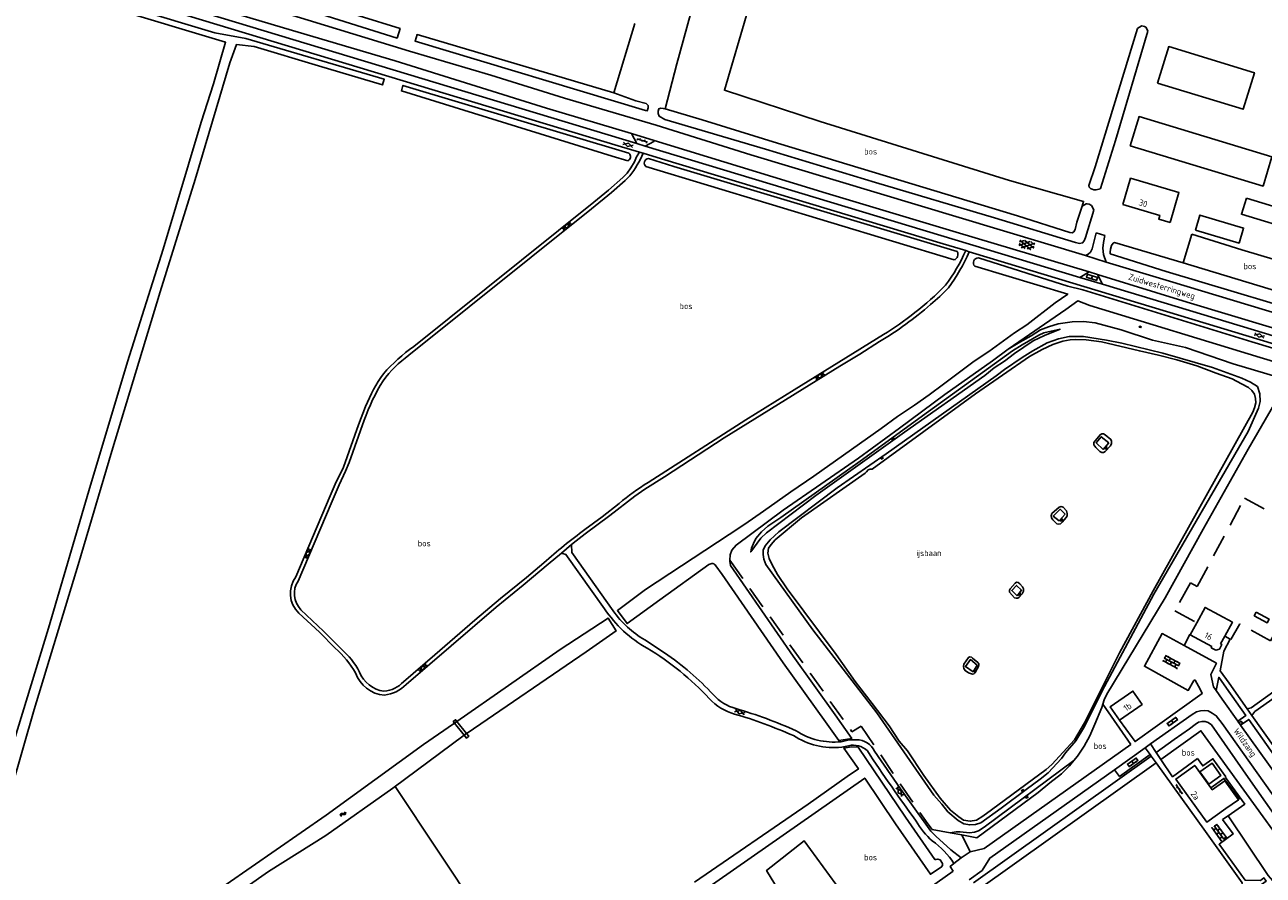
# Model space of a CAD drawing. Extents: x 168875 to 176000, y 513888 to 528000.
# Tile 50 of 106: x 173781 to 174280, y 521411 to 521753. Entities that reach past the tile are written whole.
import ezdxf

# ---------------------------------------------------------------- set-up
doc = ezdxf.new("R2010")
doc.units = 0
doc.header["$MEASUREMENT"] = 0
doc.linetypes.add('LP', pattern=[14, 9, -5])
doc.layers.get('0').update_dxf_attribs({"linetype": 'CONTINUOUS'})
for name, color, linetype in [('BIJGEBOUW', 12, 'CONTINUOUS'), ('CULTUURAANDUIDING', 7, 'CONTINUOUS'), ('DAKRAND', 10, 'CONTINUOUS'), ('HEK', 34, 'CONTINUOUS'), ('HOOFDGEBOUW', 1, 'CONTINUOUS'), ('HUISNUMMER', 7, 'CONTINUOUS'), ('INSTEEK_SLOOT', 72, 'CONTINUOUS'), ('KANT_VERHARDING', 252, 'CONTINUOUS'), ('KANT_WATER', 140, 'CONTINUOUS'), ('KUNSTWERK', 12, 'CONTINUOUS'), ('SEMANTIEK', 140, 'CONTINUOUS'), ('sluitlijn_verharding', 7, 'CONTINUOUS'), ('STRAATNAAM', 7, 'CONTINUOUS'), ('TALUD', 34, 'CONTINUOUS')]:
    doc.layers.add(name, color=color, linetype=linetype)
doc.styles.add('ISOCP', font='ISOCP.shx', dxfattribs={"height": 1.8})

# ---------------------------------------------------------------- blocks, each defined once
blk = doc.blocks.new('S012')
at = {"color": 0}
for p, q in [((1.18, 2.05), (0, 0)), ((1.18, -2.05), (0, 0)), ((1.4, 0), (0.21, -2.05)), ((1.4, 0), (0.22, 2.05))]:
    blk.add_line(p, q, dxfattribs=at)
blk = doc.blocks.new('S026')
at = {"color": 0}
for p, q in [((0, 0), (4.4, 0)), ((0.2, 0.5), (0.2, 0)), ((1.2, 0), (1.2, -0.5)), ((2.2, 0.5), (2.2, 0)), ((3.2, 0), (3.2, -0.5)), ((4.2, 0.5), (4.2, 0))]:
    blk.add_line(p, q, dxfattribs=at)
blk = doc.blocks.new('S04')
at = {"color": 0}
for p, q in [((0, 0.5), (0.5, 0.5)), ((0, 0.25), (1, 0.25)), ((0, 0), (0.5, 0)), ((0, -0.25), (1, -0.25)), ((0, -0.5), (0.5, -0.5))]:
    blk.add_line(p, q, dxfattribs=at)
blk = doc.blocks.new('S024')
at = {"color": 0}
for p, q in [((0, 1.2), (6.7, 1.2)), ((0, 0), (6.7, 0)), ((0.2, 1.2), (0.2, 0)), ((1.25, 1.5), (1.25, 1.2)), ((1.25, 0), (1.25, -1.2)), ((2.3, 1.2), (2.3, 0)), ((3.35, 1.5), (3.35, 1.2)), ((3.35, 0), (3.35, -1.2)), ((4.4, 1.2), (4.4, 0)), ((5.45, 1.5), (5.45, 1.2)), ((5.45, 0), (5.45, -1.2)), ((6.5, 1.2), (6.5, 0)), ((0, -1.2), (6.7, -1.2)), ((0.2, -1.2), (0.2, -1.5)), ((2.3, -1.2), (2.3, -1.5)), ((4.4, -1.2), (4.4, -1.5)), ((6.5, -1.2), (6.5, -1.5))]:
    blk.add_line(p, q, dxfattribs=at)
blk = doc.blocks.new('S05')
at = {"color": 0}
for p, q in [((0.08, 0.3), (0.38, 0.59)), ((0.11, -0.19), (0.41, 0.09)), ((0.38, 0.59), (0.68, 0.71)), ((0.41, 0.09), (0.71, 0.21)), ((0.68, 0.71), (1.01, 0.62)), ((0.71, 0.21), (1.02, 0.12)), ((1.01, 0.62), (1.33, 0.37)), ((1.02, 0.12), (1.36, -0.12)), ((1.33, 0.37), (1.66, 0.13)), ((1.66, 0.13), (1.97, 0.04)), ((1.97, 0.04), (2.28, 0.16)), ((2.28, 0.16), (2.58, 0.44)), ((1.36, -0.12), (1.68, -0.37)), ((1.68, -0.37), (2, -0.46)), ((2, -0.46), (2.31, -0.33)), ((2.31, -0.33), (2.61, -0.05))]:
    blk.add_line(p, q, dxfattribs=at)
blk = doc.blocks.new('S022')
at = {"color": 0}
for p, q in [((0.01, 1.15), (0.31, 1.15)), ((0.31, -2.3), (0.31, 2.3)), ((0.31, 2.1), (1.51, 2.1)), ((0.31, 0), (1.51, 0)), ((1.51, -2.3), (1.51, 2.3)), ((1.51, 1.05), (1.81, 1.05)), ((0.01, -1.15), (0.31, -1.15)), ((0.31, -2.1), (1.51, -2.1)), ((1.51, -1.05), (1.81, -1.05))]:
    blk.add_line(p, q, dxfattribs=at)
blk = doc.blocks.new('S014')
at = {"color": 0}
for p, q in [((0, -0.75), (4.2, 1.67)), ((0, 0.65), (1.78, 1.67)), ((5.07, -1.52), (0, 1.4)), ((2.64, -1.52), (0, 0)), ((1.08, -1.52), (6.15, 1.4)), ((6.15, -0.75), (1.95, 1.67)), ((3.51, -1.52), (6.15, 0)), ((6.15, 0.65), (4.37, 1.67))]:
    blk.add_line(p, q, dxfattribs=at)

msp = doc.modelspace()

# ---------------------------------------------------------------- linework, layer by layer
at = {"layer": 'BIJGEBOUW'}
for points in [[(174237.065, 521729.925), (174271.534, 521719.433), (174276.018, 521734.166), (174241.55, 521744.658), (174237.065, 521729.925)], [(174226.028, 521704.78), (174279.505, 521688.501), (174283.078, 521700.239), (174229.601, 521716.518), (174226.028, 521704.78)], [(174252.282, 521670.789), (174269.891, 521665.522), (174271.697, 521671.558), (174254.088, 521676.825), (174252.282, 521670.789)], [(174257.694, 521447.626), (174262.587, 521451.15), (174259.029, 521456.092), (174254.135, 521452.568), (174257.694, 521447.626)]]:
    msp.add_lwpolyline(points, dxfattribs=at)
at = {"layer": 'DAKRAND'}
for points in [[(174272.808, 521683.6), (174270.788, 521677.178), (174293.749, 521670.192), (174295.779, 521676.648), (174272.808, 521683.6)], [(174276.761, 521516.881), (174275.976, 521515.424), (174281.152, 521512.564), (174281.948, 521514.091), (174276.761, 521516.881)]]:
    msp.add_lwpolyline(points, dxfattribs=at)
at = {"layer": 'HEK', "linetype": 'LP'}
for points in [[(174253.022, 521527.203), (174272.08, 521562.831), (174304.114, 521545.547), (174285.008, 521509.869)], [(174064.893, 521537.815), (174089.035, 521503.753), (174114.047, 521468.732), (174117.75, 521470.955), (174144.513, 521431.59), (174146.363, 521429.34), (174153.632, 521428.042)], [(174253.022, 521527.203), (174250.27, 521528.694), (174244.039, 521517.399), (174252.807, 521512.591)], [(174285.008, 521509.869), (174282.548, 521505.276), (174270.141, 521512.191), (174266.595, 521505.867), (174266.276, 521506.04)], [(174264.136, 521507.2), (174266.276, 521506.04)], [(174153.632, 521428.042), (174158.295, 521427.21)]]:
    msp.add_lwpolyline(points, dxfattribs=at)
at = {"layer": 'HOOFDGEBOUW'}
for points in [[(174242.086, 521673.865), (174245.654, 521685.897), (174226.172, 521691.674), (174223.05, 521681.143)], [(174242.086, 521673.865), (174237.538, 521675.224), (174237.971, 521676.683), (174223.05, 521681.143)], [(174252.807, 521512.591), (174256.163, 521518.78), (174267.175, 521512.8), (174264.136, 521507.2)], [(174250.205, 521507.791), (174252.807, 521512.591)], [(174258.935, 521503.058), (174250.205, 521507.791)], [(174262.453, 521504.099), (174262.989, 521503.808), (174261.987, 521501.962), (174260.495, 521501.53), (174258.649, 521502.531), (174258.935, 521503.058)], [(174264.136, 521507.2), (174262.453, 521504.099)], [(174221.775, 521473.407), (174230.857, 521479.725), (174227.103, 521485.122), (174218.021, 521478.804), (174221.775, 521473.407)], [(174269.611, 521441.357), (174264.588, 521437.755), (174264.577, 521437.771), (174256.932, 521432.264), (174244.418, 521449.635), (174252.061, 521455.141), (174258.53, 521446.158)], [(174269.611, 521441.357), (174264.099, 521448.985), (174259.094, 521445.379), (174258.53, 521446.158)]]:
    msp.add_lwpolyline(points, dxfattribs=at)
at = {"layer": 'INSTEEK_SLOOT'}
for points in [[(173941.6, 522000), (173925.9, 521947.2), (173911, 521898.3), (173898.6, 521855.6), (173891.3, 521828.6), (173876.8, 521781.3), (173873.869, 521770.433), (173881.044, 521767.595), (173899.182, 521762.214), (173932.127, 521751.964), (173930.939, 521748.144), (173898.018, 521758.386), (173879.756, 521763.805), (173869.989, 521767.562), (173869.344, 521768.529), (173869.1, 521768.7), (173868.9, 521769.3), (173868.8, 521770.1), (173869.5, 521771.7), (173870.7, 521774.9), (173878.9, 521803.2), (173917.1, 521927.4), (173938.8, 522000)], [(173863.592, 521738.127), (173866.303, 521745.581), (173873.451, 521744.777), (173899.222, 521736.95), (173925.016, 521729.273), (173925.766, 521731.528), (173870.012, 521748.01), (173857.537, 521750.224), (173724.358, 521790.434), (173539.055, 521846.685), (173538.41, 521844.432), (173723.694, 521788.027), (173861.91, 521746.403), (173856.989, 521729.713)], [(174018.122, 521726.069), (173939.003, 521749.493), (173938.17, 521746.814), (174030.962, 521718.905), (174031.602, 521718.842), (174031.967, 521719.97), (174031.947, 521720.895), (174031.15, 521721.706), (174027.033, 521722.884), (174018.122, 521726.069)], [(174209.424, 521688.747), (174211.88, 521696.226), (174228.959, 521752.019)], [(174233.084, 521750.931), (174220.176, 521706.829), (174214.111, 521687.543)], [(174228.959, 521752.019), (174229.485, 521752.432), (174230.679, 521753.011), (174231.8, 521752.794), (174232.271, 521752.487), (174233.03, 521751.238), (174233.084, 521750.931)], [(173863.592, 521738.127), (173849.7, 521691.2), (173835.5, 521645.9), (173816.1, 521581.8), (173802.5, 521535.9), (173784.8, 521477.7), (173766.2, 521413.1)], [(173773.1, 521453.4), (173790.6, 521510.4), (173806.9, 521565.8), (173822.4, 521617.7), (173836.7, 521663.1), (173852, 521714.3), (173856.989, 521729.713)], [(174024.246, 521701.743), (173933.273, 521729.059), (173932.696, 521726.828), (174017.52, 521700.493), (174023.826, 521698.649)], [(174211.398, 521678.843), (174208.061, 521667.745), (174207.553, 521666.419), (174206.888, 521665.625), (174205.675, 521665.405), (174204.012, 521665.758), (174171.454, 521675.676), (174123.558, 521689.891), (174079.232, 521703.403), (174038.741, 521715.294), (174036.472, 521716.609), (174035.96, 521717.767), (174035.988, 521718.742), (174036.262, 521719.576), (174037.036, 521719.836), (174038.061, 521719.761), (174038.796, 521719.558)], [(174206.698, 521680.447), (174204.565, 521673.953), (174203.849, 521671.015), (174203.333, 521670.127), (174202.659, 521669.723), (174201.731, 521669.849), (174180.739, 521676.558), (174084.051, 521705.846), (174053.698, 521715.178), (174038.796, 521719.558)], [(174032.07, 521699.57), (174042.388, 521696.345), (174156.371, 521662.119)], [(174155.162, 521658.783), (174031.101, 521696.332)], [(174209.424, 521688.747), (174209.582, 521688.129), (174210.101, 521687.541), (174211.382, 521686.987), (174212.317, 521686.987), (174213.425, 521687.195), (174213.944, 521687.402), (174214.111, 521687.543)], [(174206.698, 521680.447), (174208.27, 521681.287), (174208.645, 521681.362), (174209.509, 521681.212), (174210.41, 521680.687), (174211.048, 521679.786), (174211.398, 521678.843)], [(174247.412, 521657.583), (174219.738, 521665.728), (174219.233, 521665.51), (174218.474, 521664.544), (174218.095, 521663.044), (174217.981, 521661.925), (174218.04, 521661.245), (174240.588, 521654.074), (174309.645, 521633.487), (174369.013, 521615.334), (174469.595, 521585.665), (174470.676, 521586.805), (174471.26, 521589.132), (174471.089, 521590.733), (174428.57, 521603.341), (174403.669, 521610.549), (174351.47, 521626.031), (174326.865, 521633.462), (174321.295, 521635.146), (174247.412, 521657.583)], [(174164.921, 521659.553), (174200.945, 521648.195), (174206.946, 521646.749), (174274.95, 521625.712), (174344.447, 521604.797), (174384.458, 521592.536), (174382.97, 521588.48), (174380.83, 521588.904)], [(174195.808, 521641.499), (174200.917, 521644.987), (174163.508, 521656.234)], [(174064.559, 521548.178), (174070.86, 521552.378), (174078.454, 521557.631), (174089.391, 521565.415), (174098.684, 521571.673), (174125.78, 521590.823), (174132.402, 521595.745), (174139.188, 521600.268), (174145.071, 521604.392), (174150.822, 521608.767), (174163.244, 521617.937), (174169.096, 521621.891), (174179.451, 521629.368), (174184.413, 521632.605), (174195.808, 521641.499)], [(174176.977, 521622.798), (174200.153, 521638.826)], [(174380.83, 521588.904), (174378.688, 521589.328), (174329.06, 521604.152), (174278.376, 521619.42), (174209.769, 521640.405), (174204.956, 521642.255), (174200.153, 521638.826)], [(174176.977, 521622.798), (174170.649, 521618.083), (174151.456, 521604.566), (174133.189, 521591.021), (174116.644, 521578.925), (174086.358, 521558.009), (174067.372, 521543.912), (174065.71, 521541.879), (174064.973, 521539.915), (174064.893, 521537.815)], [(174064.893, 521537.815), (174064.88, 521537.477), (174065.163, 521535.632), (174090.303, 521499.202), (174107.326, 521475.505), (174113.97, 521466.016), (174108.701, 521465.172), (174103.428, 521472.704), (174086.358, 521496.467), (174061.773, 521532.011)], [(173953.6, 521471.9), (173941.5, 521463.6), (173902.4, 521435.1), (173852, 521400.2), (173812, 521371.3), (173748.7, 521327.7)], [(174236.511, 521460.35), (174243.765, 521465.613), (174249.965, 521469.897), (174252.173, 521471.621), (174253.582, 521472.552), (174254.989, 521472.874), (174256.206, 521472.869), (174257.469, 521472.489), (174258.73, 521471.454), (174273.491, 521450.271), (174290.07, 521426.832), (174307.907, 521401.843), (174327.372, 521373.99), (174327.649, 521372.959), (174327.177, 521371.977), (174326.33, 521371.044), (174325.363, 521370.434), (174324.595, 521370.489), (174323.848, 521371.101), (174323.43, 521371.946), (174308.58, 521394.487), (174254.536, 521469.108), (174238.387, 521457.58)], [(173836.9, 521382.7), (173879.2, 521412.4), (173902.3, 521426.9), (173929.2, 521446), (173957.92, 521467.324)], [(173957.92, 521467.324), (173958.881, 521468.038)], [(173958.881, 521468.038), (173959.1, 521468.2)], [(174020.576, 521381.133), (174119.167, 521450.061), (174131.614, 521431.678), (174145.641, 521411.294), (174150.003, 521414.172), (174150.522, 521414.914), (174150.506, 521415.693), (174149.499, 521417.182), (174148.569, 521417.405), (174147.842, 521417.243), (174147.353, 521417.33), (174135.588, 521434.369), (174116.496, 521462.534), (174113.896, 521462.701), (174110.816, 521462.155), (174116.647, 521453.784), (174112.095, 521450.736), (174096.359, 521439.512), (174050.707, 521408.082)], [(174234.538, 521458.887), (174163.027, 521407.842)], [(174236.452, 521456.199), (174165.01, 521405.202)]]:
    msp.add_lwpolyline(points, dxfattribs=at)
for points in [[(174023.826, 521698.649, 0.5397244), (174024.246, 521701.743)], [(174031.101, 521696.332, -0.6661943), (174032.07, 521699.57)], [(174156.371, 521662.119, -0.4829288), (174155.162, 521658.783)], [(174163.508, 521656.234, -0.6974377), (174164.921, 521659.553)]]:
    msp.add_lwpolyline(points, format="xyb", dxfattribs=at)
at = {"layer": 'KANT_VERHARDING'}
for points in [[(173536.39, 521851.09), (174019.869, 521704.735)], [(173581.7, 521849.7), (173592.6, 521846.6), (173616.8, 521839.2), (173645.1, 521830.8), (173687.5, 521817.9), (173777.6, 521790.9), (173822.9, 521777.1), (173862.9, 521765.2), (173895.1, 521755.3), (173935.9, 521742.9), (173968.7, 521733.2), (173998.369, 521723.922)], [(173576.73, 521845.11), (173591.6, 521840.9), (173640.4, 521826.2), (173676.2, 521815.1), (173707.6, 521805.9), (173758.6, 521790.3), (173802.5, 521777), (173885.2, 521752.3), (173930.1, 521739), (173991.052, 521719.868)], [(173578.61, 521841.5), (174027.41, 521705.62)], [(173998.369, 521723.922), (174035.185, 521713.025), (174073.289, 521701.132), (174208.068, 521660.585)], [(173991.052, 521719.868), (174025.23, 521709.64)], [(174034.38, 521706.82), (174025.23, 521709.64)], [(174025.23, 521709.64), (174027.41, 521705.62)], [(174019.869, 521704.735), (174028.475, 521702.145)], [(174027.41, 521705.62), (174030.81, 521704.6)], [(174030.81, 521704.6), (174034.29, 521706.5), (174034.38, 521706.82)], [(174030.81, 521704.6), (174205.74, 521651.73)], [(174034.38, 521706.82), (174103.676, 521685.712), (174155.941, 521669.935), (174209.58, 521653.92)], [(174028.475, 521702.145), (174027.365, 521700.26), (174026.474, 521698.263), (174025.082, 521695.804), (174023.558, 521693.74), (174021.751, 521691.92), (174016.013, 521686.872), (174010.157, 521682.037), (173937.625, 521623.918)], [(174029.996, 521701.704), (174037.411, 521699.486)], [(174037.411, 521699.486), (174150.753, 521665.186)], [(174024.631, 521692.633), (174022.749, 521690.773), (174017.299, 521685.98), (174009.164, 521679.277), (173935.636, 521620.363)], [(174208.068, 521660.585), (174209.13, 521661.046), (174210.038, 521661.845), (174210.74, 521663.175), (174212.405, 521669.694)], [(174216.332, 521657.922), (174215.269, 521660.983), (174215.021, 521663.462), (174215.263, 521665.757), (174215.823, 521668.592)], [(174150.753, 521665.186), (174159.822, 521662.517)], [(174161.272, 521662.065), (174169.732, 521659.469)], [(174169.732, 521659.469), (174387.09, 521593.69)], [(174205.74, 521651.73), (174209.58, 521653.92)], [(174209.58, 521653.92), (174212.9, 521652.91)], [(174470.473, 521581.225), (174461.503, 521584.014), (174416.594, 521597.465), (174315.497, 521627.924), (174280.537, 521638.569), (174241.903, 521650.159), (174216.332, 521657.922)], [(174214.93, 521648.95), (174205.74, 521651.73)], [(174212.9, 521652.91), (174248.953, 521641.737), (174383.68, 521601.18)], [(174212.9, 521652.91), (174214.93, 521648.95)], [(174214.93, 521648.95), (174385.55, 521597.33)], [(174152.848, 521647.576), (174149.355, 521644.033), (174145.625, 521640.742)], [(174031.979, 521569.091), (174071.361, 521594.348), (174090.823, 521606.488), (174126.707, 521628.662)], [(174125.162, 521625.84), (174117.169, 521620.864), (174109.107, 521616), (174062.633, 521587.049), (174038.555, 521571.41), (174030.709, 521566.457), (174026.654, 521563.672), (174016.621, 521555.817), (174006.654, 521548.456), (174003.035, 521545.67)], [(173918.258, 521599.769), (173915.358, 521592.275), (173909.29, 521575.326), (173906.05, 521568.423), (173904.032, 521563.788), (173890.119, 521531.077)], [(173917.702, 521594.23), (173911.616, 521577.209), (173910.207, 521573.656), (173907.631, 521568.211), (173904.765, 521561.55), (173897.602, 521544.597), (173891.052, 521529.39)], [(174006.521, 521550.246), (174013.506, 521555.322), (174020.3, 521560.652)], [(173997.105, 521540.698), (174001.191, 521544.124)], [(174001.191, 521544.124), (174003.035, 521545.67)], [(174001.191, 521544.124), (174001.237, 521540.901), (174017.95, 521517.384)], [(173991.746, 521536.205), (173997.105, 521540.698)], [(174014.457, 521518.283), (173998.865, 521540.088), (173997.105, 521540.698)], [(173933.546, 521488.889), (173946.175, 521499.7), (173962.283, 521513.691), (173972.601, 521522.354), (173983.051, 521530.8), (173990.053, 521536.779)], [(173934.541, 521487.75), (173970.832, 521518.91), (173981.657, 521527.699), (173991.746, 521536.205)], [(173891.354, 521516.529), (173899.64, 521508.779), (173906.062, 521502.341)], [(173892.193, 521517.872), (173901.331, 521509.223), (173908.414, 521502.105)], [(174273.187, 521477.895), (174274.698, 521478.392), (174292.946, 521491.49), (174296.824, 521494.596), (174300.632, 521497.787), (174305.882, 521501.659), (174323.95, 521513.378)], [(174275.038, 521475.283), (174276.244, 521476.869), (174291.251, 521487.545), (174294.284, 521489.584), (174298.338, 521492.654), (174302.172, 521495.692), (174307.371, 521499.523), (174325.317, 521511.167)], [(174030.637, 521505.729), (174038.618, 521500.535)], [(174226.798, 521466.462), (174227.994, 521464.793), (174255.011, 521484.067), (174254.159, 521485.834), (174252.232, 521489.44), (174251.896, 521489.53), (174251.594, 521489.357), (174249.405, 521485.393), (174231.784, 521495.083), (174238.906, 521508.23), (174247.744, 521503.403)], [(174247.744, 521503.403), (174250.058, 521507.899), (174250.205, 521507.791)], [(174265.853, 521488.242), (174262.197, 521493.307), (174263.68, 521501.134), (174266.276, 521506.04)], [(174247.744, 521503.403), (174260.767, 521496.29), (174258.504, 521491.733), (174259.598, 521486.749), (174260.603, 521485.3)], [(174260.603, 521485.3), (174261.664, 521490.701), (174264.837, 521486.239)], [(174260.603, 521485.3), (174263.038, 521481.788)], [(174269.342, 521472.946), (174272.628, 521475.305), (174264.837, 521486.239)], [(174265.853, 521488.242), (174273.187, 521477.895)], [(174215.034, 521479.864), (174226.265, 521463.569)], [(174263.038, 521481.788), (174269.342, 521472.946)], [(174234.177, 521463.796), (174250.97, 521475.726), (174252.75, 521476.738), (174254.396, 521477.212), (174255.759, 521477.241), (174257.37, 521477.081), (174258.996, 521476.239), (174260.675, 521475.155), (174263.079, 521472.089), (174297.191, 521423.967), (174331.361, 521375.516)], [(174273.187, 521477.895), (174275.038, 521475.283)], [(174275.038, 521475.283), (174293.477, 521449.268), (174311.689, 521462.214)], [(174221.775, 521473.407), (174226.798, 521466.462)], [(174269.342, 521472.946), (174269.767, 521472.354)], [(174269.767, 521472.354), (174270.701, 521472.931), (174271.282, 521472.142), (174270.386, 521471.477)], [(174270.386, 521471.477), (174269.767, 521472.354)], [(174270.386, 521471.477), (174270.489, 521471.333)], [(174270.489, 521471.333), (174273.769, 521473.712), (174291.932, 521448.058)], [(174270.489, 521471.333), (174285.424, 521450.405)], [(174109.7, 521464.715), (174112.417, 521465.301), (174114.131, 521465.488), (174115.855, 521465.512)], [(174112.658, 521463.073), (174109.932, 521462.487)], [(174123.132, 521460.919), (174133.557, 521445.721), (174145.831, 521428.64), (174147.809, 521426.631), (174153.854, 521421.191), (174158.017, 521417.889)], [(174226.265, 521463.569), (174167.321, 521421.676), (174161.577, 521420.376)], [(174219.713, 521453.439), (174232.101, 521462.31)], [(174219.713, 521453.439), (174221.749, 521450.68), (174234.074, 521459.539)], [(174232.101, 521462.31), (174234.177, 521463.796)], [(174232.101, 521462.31), (174234.074, 521459.539)], [(174234.074, 521459.539), (174234.538, 521458.887)], [(174234.177, 521463.796), (174236.511, 521460.35)], [(174238.387, 521457.58), (174236.511, 521460.35)], [(174234.538, 521458.887), (174236.452, 521456.199)], [(174256.355, 521428.514), (174236.452, 521456.199)], [(174253.102, 521457.941), (174243.096, 521450.628), (174238.387, 521457.58)], [(174264.583, 521450.517), (174259.313, 521457.836), (174255.272, 521454.927), (174253.102, 521457.941)], [(174161.246, 521409.027), (174166.4, 521412.772), (174169.554, 521417.857), (174219.713, 521453.439)], [(174269.611, 521441.357), (174269.854, 521441.533), (174263.78, 521449.938), (174258.53, 521446.158)], [(174264.348, 521450.347), (174264.583, 521450.517)], [(174264.348, 521450.347), (174272.122, 521439.59), (174265.444, 521434.899)], [(174263.235, 521433.347), (174265.444, 521434.899)], [(174194.714, 521349.059), (174192.316, 521347.346), (174193.232, 521346.08), (174280.815, 521408.586), (174279.854, 521409.869), (174278.456, 521408.791), (174272.3, 521408.947), (174261.849, 521423.442), (174267.468, 521427.571), (174263.235, 521433.347)], [(174200.573, 521353.245), (174223.804, 521369.84), (174224.308, 521370.764), (174228.362, 521373.663), (174229.41, 521373.823), (174242.86, 521383.45), (174243.28, 521384.333), (174247.376, 521387.253), (174248.199, 521387.26), (174270.257, 521403.023), (174271.122, 521407.882), (174256.355, 521428.514)], [(174161.577, 521420.376), (174158.017, 521417.889)], [(174155.064, 521415.641), (174153.513, 521414.414), (174154.83, 521412.633)], [(174123.555, 521390.433), (174154.83, 521412.633)]]:
    msp.add_lwpolyline(points, dxfattribs=at)
for points in [[(174029.996, 521701.704, -0.0607002), (174024.631, 521692.633)], [(174151.694, 521648.577, 0.0590964), (174159.822, 521662.517)], [(174161.272, 521662.065, -0.0586893), (174152.848, 521647.576)], [(174139.345, 521637.529, 0.0359453), (174151.694, 521648.577)], [(174145.625, 521640.742, -0.0415383), (174125.162, 521625.84)], [(174126.707, 521628.662, 0.0292387), (174139.345, 521637.529)], [(173937.625, 521623.918, 0.0522175), (173925.463, 521612.927)], [(173935.636, 521620.363, 0.0730051), (173925.268, 521610.116)], [(173925.268, 521610.116, 0.0502314), (173917.702, 521594.23)], [(173925.463, 521612.927, 0.0593665), (173918.258, 521599.769)], [(174020.3, 521560.652, -0.0387742), (174031.979, 521569.091)], [(173990.053, 521536.779, -0.0200065), (174006.521, 521550.246)], [(173890.119, 521531.077, 0.3740039), (173891.354, 521516.529)], [(173891.052, 521529.39, 0.3491029), (173892.193, 521517.872)], [(174031.63, 521502.381, -0.1222973), (174014.457, 521518.283)], [(174017.95, 521517.384, 0.1056627), (174030.637, 521505.729)], [(173906.062, 521502.341, -0.0854278), (173914.219, 521492.448)], [(173908.414, 521502.105, -0.0897822), (173915.791, 521492.763)], [(174056.611, 521482.085, 0.0689314), (174031.63, 521502.381)], [(174038.618, 521500.535, -0.0542455), (174058.26, 521483.601)], [(173914.219, 521492.448, 0.3014075), (173925.827, 521483.469)], [(173915.791, 521492.763, 0.2705401), (173925.654, 521485.043)], [(173925.654, 521485.043, 0.1908303), (173933.546, 521488.889)], [(173925.827, 521483.469, 0.1710814), (173934.541, 521487.75)], [(174066.746, 521475.867, -0.1428988), (174056.611, 521482.085)], [(174058.26, 521483.601, 0.1436016), (174067.337, 521478.031)], [(174090.438, 521467.166, 0.0338065), (174066.746, 521475.867)], [(174067.337, 521478.031, -0.0339087), (174091.514, 521469.139)], [(174091.514, 521469.139, 0.1728699), (174109.7, 521464.715)], [(174109.932, 521462.487, -0.17129), (174090.438, 521467.166)], [(174115.855, 521465.512, -0.2760124), (174123.132, 521460.919)], [(174120.236, 521461.04, 0.2593309), (174112.658, 521463.073)], [(174139.912, 521432.696, -0.0129923), (174120.236, 521461.04)], [(174146.369, 521424.781, -0.0820922), (174139.912, 521432.696)], [(174155.064, 521415.641, 0.0980675), (174146.369, 521424.781)]]:
    msp.add_lwpolyline(points, format="xyb", dxfattribs=at)
at = {"layer": 'KANT_WATER'}
for points in [[(174064.559, 521548.178), (174030.872, 521526.004), (174019.597, 521517.558), (174023.518, 521512.311), (174036.639, 521521.843), (174056.474, 521536.087)], [(174059.285, 521535.601), (174061.773, 521532.011)], [(173954.998, 521472.876), (173996.604, 521501.917), (174015.878, 521514.51), (174019.095, 521509.362), (174006.988, 521500.947), (173959.1, 521468.2)], [(173953.6, 521471.9), (173954.021, 521472.194)], [(173954.021, 521472.194), (173954.998, 521472.876)]]:
    msp.add_lwpolyline(points, dxfattribs=at)
msp.add_lwpolyline([(174056.474, 521536.087, -0.4190281), (174059.285, 521535.601)], format="xyb", dxfattribs=at)
at = {"layer": 'KUNSTWERK'}
for points in [[(173954.998, 521472.876), (173954.447, 521473.563), (173953.537, 521472.799), (173954.021, 521472.194)], [(173957.92, 521467.324), (173954.021, 521472.194)], [(173954.998, 521472.876), (173958.881, 521468.038)], [(173957.92, 521467.324), (173958.893, 521466.108), (173959.774, 521466.925), (173958.881, 521468.038)]]:
    msp.add_lwpolyline(points, dxfattribs=at)
at = {"layer": 'sluitlijn_verharding'}
for points in [[(174028.475, 521702.145), (174029.996, 521701.704)], [(174212.405, 521669.694), (174215.823, 521668.592)], [(174159.822, 521662.517), (174161.272, 521662.065)], [(174208.068, 521660.585), (174216.332, 521657.922)]]:
    msp.add_lwpolyline(points, dxfattribs=at)
at = {"layer": 'TALUD'}
for points in [[(174240.372, 521775.295), (174355.18, 521741.838), (174391.374, 521730.391), (174468.16, 521706.959), (174480.063, 521703.903), (174470.09, 521669.347), (174450.697, 521608.575), (174407.307, 521621.572), (174343.321, 521640.993), (174328.327, 521645.401), (174326.849, 521646.143), (174271.002, 521662.816), (174250.905, 521669.182)], [(174206.698, 521680.447), (174207.306, 521682.298), (174177.412, 521690.758), (174101.303, 521714.449), (174062.696, 521727.111), (174072.226, 521759.612)], [(174018.122, 521726.069), (174026.656, 521753.953)], [(174038.796, 521719.558), (174043.519, 521737.707), (174049.079, 521757.749)], [(174247.412, 521657.583), (174250.905, 521669.182)], [(174197.07, 521632.972), (174202.703, 521633.776), (174207.279, 521633.923), (174211.917, 521633.438), (174222.403, 521630.546), (174234.96, 521626.481), (174248.272, 521623.553), (174267.509, 521616.904), (174289.57, 521610.364), (174273.559, 521582.547), (174255.404, 521550.251), (174240.167, 521522.694), (174216.648, 521483.851), (174215.527, 521481.635), (174215.034, 521479.864)], [(174191.568, 521628.323), (174187.037, 521626.131), (174179.498, 521621.049), (174175.375, 521617.989), (174171.244, 521615.318), (174167.51, 521612.267), (174135.124, 521589.357), (174099.528, 521563.894), (174079.686, 521548.853), (174077.347, 521546.66), (174073.276, 521541.165), (174073.634, 521542.634), (174074.421, 521544.551), (174075.402, 521546.521), (174077.585, 521549.199), (174080.215, 521551.496), (174085.398, 521555.066), (174117.399, 521577.772), (174144.88, 521597.751), (174178.599, 521622.102), (174182.493, 521624.524), (174189.275, 521628.518), (174191.302, 521629.39), (174197.806, 521630.826), (174191.568, 521628.323)], [(174176.977, 521622.798), (174181.641, 521625.626), (174186.164, 521628.208), (174189.96, 521630.627), (174193.197, 521631.866), (174197.07, 521632.972)], [(174230.58, 521631.84), (174230.35, 521631.52), (174229.67, 521631.67), (174229.86, 521632.03), (174230.58, 521631.84)], [(174199.962, 521460.208), (174198.356, 521457.884), (174192.976, 521452.118), (174189.865, 521449.567), (174184.157, 521445.449), (174174.091, 521437.877), (174165.936, 521432.051), (174163.759, 521431.322), (174161.423, 521431.223), (174159.076, 521431.66), (174156.759, 521432.925), (174152.64, 521436.441), (174150.236, 521439.507), (174146.943, 521443.138), (174124.014, 521476.401), (174098.259, 521509.749), (174079.425, 521536.085), (174078.551, 521538.21), (174078.268, 521540.055), (174078.228, 521541.905), (174079.118, 521543.58), (174081.16, 521546.011), (174084.647, 521549.204), (174108.134, 521566.904), (174127.857, 521580.725), (174172.14, 521612.123), (174175.449, 521614.581), (174182.554, 521619.41), (174186.783, 521622.083), (174192.607, 521625.326), (174197.198, 521627.032), (174201.467, 521627.855), (174207.212, 521627.979), (174216.55, 521626.378), (174222.615, 521625.242), (174239.166, 521621.214), (174259.213, 521615.411), (174271.045, 521611.087), (174274.489, 521609.505), (174277.303, 521607.763), (174278.242, 521604.86), (174278.357, 521601.794), (174277.637, 521599.051), (174273.553, 521589.659), (174235.556, 521524.153), (174214.562, 521484.957), (174207.673, 521470.799), (174204.125, 521465.044), (174199.962, 521460.208)], [(174194.56, 521455.514), (174192.168, 521453.465), (174170.16, 521437.209), (174166.657, 521434.746), (174164.208, 521433.135), (174161.685, 521432.642), (174158.947, 521433.119), (174157.069, 521434.394), (174153.698, 521437.098), (174149.503, 521441.927), (174142.974, 521451.042), (174136.379, 521460.983), (174133.078, 521464.954), (174129.001, 521471.053), (174122.229, 521480.162), (174115.317, 521488.976), (174107.729, 521499.772), (174087.966, 521526.333), (174084.092, 521532.047), (174081.864, 521535.993), (174080.69, 521538.501), (174080.157, 521540.632), (174080.454, 521542.636), (174081.493, 521544.168), (174083.158, 521546.006), (174093.732, 521554.905), (174119.404, 521572.896), (174119.831, 521573.441), (174120.594, 521574.188), (174121.368, 521574.448), (174122.196, 521574.466), (174163.823, 521604.833), (174185.564, 521619.914), (174190.619, 521622.702), (174194.961, 521624.647), (174198.926, 521625.999), (174201.933, 521626.599), (174203.927, 521626.74), (174208.264, 521626.638), (174214.518, 521625.75), (174229.745, 521622.132), (174237.479, 521620.399), (174244.876, 521618.464), (174252.818, 521616.102), (174260.675, 521613.154), (174267.154, 521610.858), (174270.899, 521608.892), (174273.611, 521607.343), (174275.001, 521606.204), (174276.056, 521604.668)], [(174276.056, 521604.668), (174276.532, 521602.925), (174276.568, 521601.221), (174276.076, 521599.213), (174275.383, 521597.445), (174235.287, 521525.414), (174221.682, 521500.552), (174207.584, 521472.378), (174203.572, 521465.511), (174194.56, 521455.514)], [(174218.47, 521584.772), (174218.449, 521585.746), (174218.19, 521586.471), (174215.908, 521588.37), (174215.269, 521588.649), (174214.635, 521588.684), (174213.912, 521588.327), (174211.398, 521585.204), (174211.467, 521584.232), (174212.221, 521583.176), (174213.814, 521581.554), (174214.602, 521581.181), (174215.331, 521581.246), (174215.907, 521581.648), (174218.05, 521583.886), (174218.47, 521584.772)], [(174217.438, 521585.138), (174215.109, 521582.408), (174212.374, 521585.029), (174214.414, 521587.557), (174217.438, 521585.138)], [(174196.563, 521552.485), (174197.248, 521552.36), (174197.977, 521552.425), (174198.693, 521553.122), (174200.212, 521554.957), (174200.683, 521555.698), (174200.663, 521556.623), (174200.349, 521557.639), (174199.097, 521559.22), (174198.217, 521559.396), (174197.443, 521559.135), (174194.429, 521556.586), (174194.252, 521555.754), (174194.32, 521554.879), (174194.873, 521554.063), (174196.563, 521552.485)], [(174199.84, 521556.361), (174197.801, 521558.314), (174195.084, 521555.528), (174197.511, 521553.68), (174199.84, 521556.361)], [(174181.287, 521522.971), (174180.84, 521522.585), (174180.16, 521522.522), (174179.474, 521522.702), (174177.428, 521524.947), (174177.41, 521525.775), (174177.692, 521526.268), (174179.736, 521528.602), (174180.217, 521528.904), (174180.999, 521528.775), (174181.594, 521528.301), (174182.691, 521527.107), (174183.146, 521526.337), (174183.117, 521525.411), (174182.605, 521524.328), (174181.287, 521522.971)], [(174180.527, 521523.498), (174182.33, 521525.734), (174180.244, 521527.638), (174178.34, 521525.551), (174180.527, 521523.498)], [(174160.941, 521492.389), (174159.599, 521493.34), (174159.046, 521494.156), (174158.882, 521494.981), (174159.008, 521495.909), (174160.899, 521498.58), (174161.527, 521498.837), (174162.114, 521498.704), (174162.608, 521498.373), (174164.741, 521496.568), (174165.093, 521496.088), (174165.153, 521495.554), (174164.971, 521494.966), (174163.564, 521492.451), (174163.135, 521492.003), (174162.504, 521491.892), (174160.941, 521492.389)], [(174162.871, 521492.919), (174164.47, 521495.538), (174161.742, 521497.817), (174159.708, 521494.997), (174162.871, 521492.919)], [(174215.034, 521479.864), (174214.668, 521478.548), (174211.842, 521471.765), (174209.752, 521467.044), (174207.552, 521462.904), (174204.763, 521458.948), (174203.303, 521457.122)], [(174153.632, 521428.042), (174155.98, 521428.378), (174157.588, 521428.364), (174161.395, 521428.008), (174163.338, 521428.245), (174164.932, 521428.863), (174167.193, 521430.227), (174203.303, 521457.122)], [(174203.303, 521457.122), (174201.632, 521455.032), (174198.438, 521451.797), (174193.745, 521448.091), (174189.007, 521444.19), (174164.36, 521426.026), (174158.295, 521427.21)], [(173980.726, 521370.602), (173930.16, 521446.713)], [(174265.444, 521434.899), (174281.594, 521410.765), (174290.093, 521401.179), (174326.313, 521349.404)], [(174112.579, 521400.408), (174094.781, 521424.851), (174079.691, 521412.901), (174090.353, 521395.197)], [(174158.295, 521427.21), (174161.577, 521420.376)], [(174155.064, 521415.641), (174158.017, 521417.889)]]:
    msp.add_lwpolyline(points, dxfattribs=at)

# ---------------------------------------------------------------- block references
at = {"layer": 'SEMANTIEK'}
for name, p, rotation in [('S012', (174024.047, 521705.737), 253.1582541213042), ('S026', (174031.711, 521706.235), 162.8704655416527), ('S012', (173998.8, 521672.868), 308.9640738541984), ('S014', (174181.394, 521665.344), 348.99681455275), ('S022', (174210.913, 521652.589), 253.169590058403), ('S012', (174277.864, 521627.637), 73.29825627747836), ('S012', (174100.76, 521612.533), 301.8713630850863), ('S04', (174216.032, 521583.336), 313.9863800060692), ('S012', (173894.36, 521540.789), 336.3101632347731), ('S024', (174239.72, 521498.408), 331.4768813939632), ('S012', (173940.843, 521495.023), 310.560447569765), ('S012', (174068.676, 521475.948), 71.45820219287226), ('S022', (174242.488, 521473.517), 305.961138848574), ('S022', (174227.599, 521455.629), 125.860557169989), ('S012', (174132.686, 521444.159), 34.74870482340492), ('S026', (174244.485, 521447.346), 303.3000606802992), ('S05', (173910.169, 521436.424), 215.3576694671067), ('S024', (174259.872, 521430.856), 305.5935760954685)]:
    msp.add_blockref(name, p, dxfattribs=dict(at, rotation=rotation))
for p, xscale, yscale, rotation in [((174130.836, 521586.346), 1.005667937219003, 1.005667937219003, 121.0028395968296), ((174125.829, 521579.312), 0.9918029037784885, 0.9918029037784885, 307.0085441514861), ((174198.081, 521554.248), 1.011713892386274, 1.011713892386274, 320.9775650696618), ((174181.272, 521524.366), 0.9948251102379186, 0.9948251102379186, 317.9742592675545), ((174163.252, 521493.32), 1.009865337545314, 1.009865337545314, 334.0439155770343), ((174183.032, 521444.652), 1.001509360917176, 1.001509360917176, 126.0231672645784), ((174184.117, 521442.732), 0.9987156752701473, 0.9987156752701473, 305.9978481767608)]:
    msp.add_blockref('S04', p, dxfattribs=dict(at, xscale=xscale, yscale=yscale, rotation=rotation))

# ---------------------------------------------------------------- texts
at = {"layer": 'CULTUURAANDUIDING', "style": 'ISOCP'}
for s, p in [('bos', (174118.958, 521701.215)), ('bos', (174271.632, 521655.011)), ('bos', (174044.629, 521638.94)), ('bos', (173939.246, 521543.382)), ('ijsbaan', (174139.906, 521539.451)), ('bos', (174211.344, 521461.789)), ('bos', (174246.834, 521459.11)), ('bos', (174118.935, 521416.923))]:
    msp.add_text(s, height=2.5, dxfattribs=at).set_placement(p)
at = {"layer": 'HUISNUMMER', "style": 'ISOCP'}
for s, rotation, p in [('30', 343.35816, (174229.303, 521680.868)), ('16', 331.5357, (174255.634, 521506.824)), ('1b', 34.82478, (174224.435, 521476.852)), ('2a', 305.76863, (174250.235, 521443.657))]:
    msp.add_text(s, height=2.5, rotation=rotation, dxfattribs=at).set_placement(p)
at = {"layer": 'STRAATNAAM', "style": 'ISOCP'}
for s, rotation, p in [('Zuidwesterringweg', 343.19665, (174225.13, 521650.922)), ('Wildzang', 305.33158, (174267.488, 521469.054))]:
    msp.add_text(s, height=2.5, rotation=rotation, dxfattribs=at).set_placement(p)

doc.saveas('drawing.dxf')
